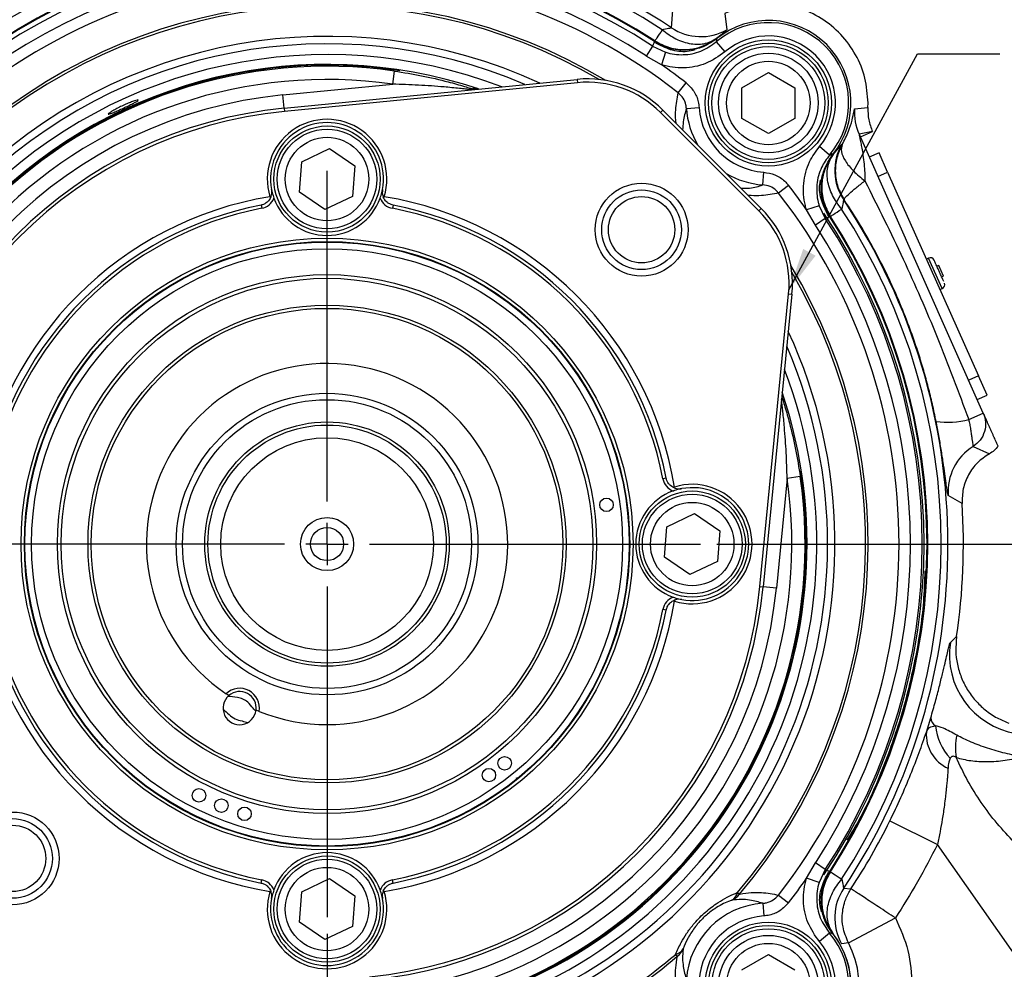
# Model space of a CAD drawing. Header units: inches. Extents: x 0.4 to 16.6, y 0.2 to 10.8.
# Tile 4 of 13: x 2 to 5, y 5.7 to 8.6. Entities that reach past the tile are written whole.
import ezdxf

# ---------------------------------------------------------------- set-up
doc = ezdxf.new("R2010")
doc.units = ezdxf.units.IN
doc.header["$MEASUREMENT"] = 0
doc.layers.add('SLD-0', color=7, linetype='Continuous', lineweight=25)
doc.styles.add('SLDTEXTSTYLE0', font='TXT', dxfattribs={"width": 0.75})
doc.dimstyles.new('SLDDIMSTYLE0', dxfattribs={"dimtxt": 0.145833, "dimasz": 0.13, "dimexe": 0, "dimexo": 0.0625, "dimgap": 0.036458, "dimtad": 0, "dimtih": 1, "dimtoh": 1, "dimdec": 1, "dimlfac": 1.55, "dimrnd": 1e-09, "dimzin": 12, "dimdsep": 46, "dimtxsty": 'SLDTEXTSTYLE0', "dimsah": 1, "dimcen": 0.09, "dimadec": 0, "dimazin": 3, "dimtfac": 1, "dimtdec": 1, "dimtofl": 0, "dimtmove": 0, "dimatfit": 3, "dimfxl": 0, "dimfrac": 2, "dimtolj": 1, "dimtzin": 12, "dimarcsym": 0})
doc.dimstyles.new('SLDDIMSTYLE1', dxfattribs={"dimtxt": 0.145833, "dimasz": 0.13, "dimexe": 0, "dimexo": 0.0625, "dimgap": 0.036458, "dimtad": 0, "dimtih": 1, "dimtoh": 1, "dimdec": 1, "dimlfac": 1.55, "dimrnd": 1e-09, "dimzin": 4, "dimdsep": 46, "dimtxsty": 'SLDTEXTSTYLE0', "dimsah": 1, "dimcen": 0.09, "dimadec": 0, "dimazin": 1, "dimtfac": 1, "dimtdec": 1, "dimtmove": 0, "dimatfit": 0, "dimfxl": 0, "dimfrac": 2, "dimtolj": 1, "dimtzin": 12, "dimarcsym": 0})
doc.dimstyles.new('SLDDIMSTYLE2', dxfattribs={"dimtxt": 0.18, "dimasz": 0.13, "dimexe": 0, "dimexo": 0.0625, "dimgap": 0, "dimtad": 0, "dimtih": 1, "dimtoh": 1, "dimdec": 0, "dimrnd": 1e-09, "dimzin": 0, "dimdsep": 46, "dimtxsty": 'Standard', "dimsah": 1, "dimcen": 0.09, "dimadec": 0, "dimazin": 0, "dimtfac": 0.13, "dimtdec": 0, "dimtofl": 0, "dimtmove": 0, "dimatfit": 3, "dimfxl": 0, "dimfrac": 2, "dimtolj": 1, "dimtzin": 0, "dimarcsym": 0})

# ---------------------------------------------------------------- blocks, each defined once
blk = doc.blocks.new('_D')
at = {"layer": 'SLD-0'}
for p, q in [((2.9559, 8.8951), (7.2961, 8.8951)), ((7.1711, 8.8951), (7.1711, 7.0572)), ((7.0095, 6.7959), (6.9651, 6.7959)), ((6.9651, 6.7959), (6.9651, 6.5642)), ((7.3327, 6.7959), (7.3771, 6.7959)), ((7.3771, 6.7959), (7.3771, 6.5642)), ((6.9651, 6.5642), (7.0095, 6.5642)), ((7.3771, 6.5642), (7.3327, 6.5642)), ((7.1711, 4.1617), (7.1711, 6.5346)), ((5.7816, 4.1617), (7.2961, 4.1617))]:
    blk.add_line(p, q, dxfattribs=at)
for points in [[(7.1711, 8.8951), (7.1511, 8.7651), (7.1911, 8.7651)], [(7.1711, 4.1617), (7.1911, 4.2917), (7.1511, 4.2917)]]:
    blk.add_solid(points, dxfattribs=at)
at = {"layer": 'SLD-0', "char_height": 0.14583, "attachment_point": 1, "style": 'SLDTEXTSTYLE0'}
for s, insert in [('7.3', (7.0365, 7.0135)), ('186', (7.0095, 6.7522))]:
    blk.add_mtext(s, dxfattribs=dict(at, insert=insert))
blk = doc.blocks.new('_D_3')
at = {"layer": 'SLD-0'}
for p, q in [((4.0898, 6.9629), (6.5874, 6.9629)), ((6.4624, 6.9629), (6.4624, 6.0104)), ((6.3008, 5.7491), (6.2564, 5.7491)), ((6.2564, 5.7491), (6.2564, 5.5174)), ((6.6241, 5.7491), (6.6684, 5.7491)), ((6.6684, 5.7491), (6.6684, 5.5174)), ((6.2564, 5.5174), (6.3008, 5.5174)), ((6.6684, 5.5174), (6.6241, 5.5174)), ((6.4624, 4.1617), (6.4624, 5.4878)), ((5.7816, 4.1617), (6.5874, 4.1617))]:
    blk.add_line(p, q, dxfattribs=at)
for points in [[(6.4624, 6.9629), (6.4424, 6.8329), (6.4824, 6.8329)], [(6.4624, 4.1617), (6.4824, 4.2917), (6.4424, 4.2917)]]:
    blk.add_solid(points, dxfattribs=at)
at = {"layer": 'SLD-0', "char_height": 0.14583, "attachment_point": 1, "style": 'SLDTEXTSTYLE0'}
for s, insert in [('4.3', (6.3278, 5.9667)), ('110', (6.3008, 5.7054))]:
    blk.add_mtext(s, dxfattribs=dict(at, insert=insert))
blk = doc.blocks.new('_D_4')
at = {"layer": 'SLD-0'}
for p, q in [((2.9059, 5.779), (2.9059, 3.745)), ((3.5308, 4.2598), (3.5308, 3.745)), ((2.9059, 3.87), (2.6559, 3.87)), ((3.1052, 3.87), (3.0609, 3.87)), ((3.0609, 3.87), (3.0609, 3.6383)), ((3.3207, 3.87), (3.3651, 3.87)), ((3.3651, 3.87), (3.3651, 3.6383)), ((3.5308, 3.87), (3.7808, 3.87)), ((3.0609, 3.6383), (3.1052, 3.6383)), ((3.3651, 3.6383), (3.3207, 3.6383))]:
    blk.add_line(p, q, dxfattribs=at)
for points in [[(2.9059, 3.87), (2.7759, 3.89), (2.7759, 3.85)], [(3.5308, 3.87), (3.6608, 3.85), (3.6608, 3.89)]]:
    blk.add_solid(points, dxfattribs=at)
at = {"layer": 'SLD-0', "char_height": 0.14583, "attachment_point": 1, "style": 'SLDTEXTSTYLE0'}
for s, insert in [('1.0', (3.0784, 4.0876)), ('25', (3.1052, 3.8263))]:
    blk.add_mtext(s, dxfattribs=dict(at, insert=insert))
blk = doc.blocks.new('SW_CENTERMARKSYMBOL_0')
at = {"layer": 'SLD-0', "color": 0}
for p, q in [((0, 0.129), (0, 1.1339)), ((0, 0), (0, 0.0645)), ((-0.129, 0), (-1.1339, 0)), ((0, 0), (-0.0645, 0)), ((0, 0), (0, -0.0645)), ((0, 0), (0.0645, 0)), ((0.129, 0), (1.1339, 0)), ((0, -0.129), (0, -1.1339))]:
    blk.add_line(p, q, dxfattribs=at)

msp = doc.modelspace()

# ---------------------------------------------------------------- linework, layer by layer
at = {"color": 7, "linetype": 'Continuous', "lineweight": 25}
for p, q in [((3.9515, 8.5317), (3.956, 8.5849)), ((4.114, 8.5752), (4.1202, 8.5255)), ((3.9031, 8.4856), (3.9015, 8.4913)), ((3.8946, 8.4758), (3.8749, 8.4456)), ((3.8946, 8.4758), (3.9336, 8.4573)), ((4.0875, 8.4885), (4.1137, 8.4579)), ((3.9213, 8.419), (3.8749, 8.4456)), ((3.9336, 8.4573), (3.9213, 8.419)), ((2.7759, 8.2872), (3.6656, 8.3745)), ((3.1053, 8.36), (3.111, 8.3999)), ((3.6656, 8.3745), (3.6666, 8.3645)), ((4.1653, 8.3494), (4.2459, 8.396)), ((4.2459, 8.396), (4.3266, 8.3494)), ((2.772, 8.3273), (3.1053, 8.36)), ((3.6666, 8.3645), (2.7769, 8.2771)), ((3.9725, 8.3338), (3.996, 8.364)), ((4.1653, 8.2563), (4.1653, 8.3494)), ((4.3266, 8.3494), (4.3266, 8.2563)), ((2.7759, 8.2872), (2.772, 8.3273)), ((2.7759, 8.2872), (2.7769, 8.2771)), ((3.9972, 8.2862), (4.0358, 8.2888)), ((4.5078, 8.2851), (4.5483, 8.289)), ((4.5483, 8.289), (4.5486, 8.303)), ((3.9181, 8.2745), (3.9253, 8.2816)), ((4.2175, 7.9751), (3.9181, 8.2745)), ((3.9253, 8.2816), (4.2246, 7.9822)), ((4.2459, 8.2098), (4.1653, 8.2563)), ((4.3266, 8.2563), (4.2459, 8.2098)), ((4.562, 8.2159), (4.5214, 8.2085)), ((4.5214, 8.2085), (4.5253, 8.1996)), ((4.5253, 8.1996), (4.562, 8.2159)), ((4.8987, 7.3609), (4.5253, 8.1996)), ((2.8291, 8.1244), (2.9131, 8.1646)), ((2.9131, 8.1646), (2.9899, 8.112)), ((4.4316, 8.1445), (4.4009, 8.1706)), ((4.4686, 8.1772), (4.47, 8.177)), ((4.4377, 8.1493), (4.4431, 8.1466)), ((4.582, 8.1517), (4.5525, 8.1386)), ((4.6082, 8.0928), (4.582, 8.1517)), ((2.8219, 8.0315), (2.8291, 8.1244)), ((2.9899, 8.112), (2.9828, 8.0191)), ((4.2292, 8.0541), (4.2318, 8.0927)), ((4.5787, 8.0796), (4.6082, 8.0928)), ((4.6082, 8.0928), (4.8837, 7.4739)), ((4.2769, 8.0295), (4.3071, 8.053)), ((2.7326, 8.0181), (2.735, 8.0166)), ((2.8988, 7.9789), (2.8219, 8.0315)), ((2.9828, 8.0191), (2.8988, 7.9789)), ((3.0768, 8.0166), (3.0793, 8.0181)), ((2.7056, 7.9928), (2.7075, 7.9829)), ((3.1062, 7.9928), (3.1043, 7.9829)), ((4.4004, 7.9905), (4.3621, 7.9783)), ((4.4004, 7.9905), (4.4189, 7.9516)), ((4.4764, 8.0085), (4.4748, 8.0084)), ((4.2175, 7.9751), (4.2246, 7.9822)), ((4.3887, 7.9318), (4.3621, 7.9783)), ((4.4344, 7.9584), (4.4286, 7.9601)), ((4.4189, 7.9516), (4.3887, 7.9318)), ((4.7325, 7.8317), (4.7258, 7.8287)), ((4.7637, 7.8094), (4.7578, 7.8068)), ((4.7781, 7.777), (4.7637, 7.8094)), ((4.7722, 7.7744), (4.7781, 7.777)), ((4.2202, 6.8338), (4.3075, 7.7236)), ((4.3176, 7.7226), (4.2302, 6.8329)), ((4.3075, 7.7236), (4.3176, 7.7226)), ((4.7671, 7.7359), (4.7739, 7.7389)), ((4.8837, 7.4739), (4.8543, 7.4608)), ((4.91, 7.415), (4.8837, 7.4739)), ((4.8805, 7.4019), (4.91, 7.415)), ((4.8545, 7.3412), (4.8987, 7.3609)), ((4.8677, 7.2597), (4.9172, 7.2372)), ((3.9358, 7.1632), (3.9259, 7.1613)), ((4.3031, 7.1623), (4.2703, 6.8289)), ((4.343, 7.168), (4.3031, 7.1623)), ((3.9611, 7.1362), (3.9596, 7.1338)), ((4.8343, 7.0858), (4.7922, 7.1103)), ((3.938, 7.0155), (4.022, 7.0557)), ((4.022, 7.0557), (4.0988, 7.0031)), ((3.9308, 6.9227), (3.938, 7.0155)), ((4.0988, 7.0031), (4.0916, 6.9102)), ((4.0076, 6.87), (3.9308, 6.9227)), ((4.0916, 6.9102), (4.0076, 6.87)), ((4.2202, 6.8338), (4.2302, 6.8329)), ((4.2703, 6.8289), (4.2302, 6.8329)), ((3.9596, 6.792), (3.9611, 6.7895)), ((3.9358, 6.7626), (3.9259, 6.7645)), ((4.7987, 6.6637), (4.8177, 6.6821)), ((4.8177, 6.6821), (4.8174, 6.6804)), ((2.6076, 6.5027), (2.5993, 6.5082)), ((2.6999, 6.4547), (2.6907, 6.4585)), ((4.7257, 6.3916), (4.7391, 6.4351)), ((4.6148, 6.1217), (4.7595, 6.0505)), ((5.3099, 5.2644), (4.7595, 6.0505)), ((4.3621, 5.9475), (4.3887, 5.994)), ((4.4189, 5.9742), (4.3887, 5.994)), ((4.4189, 5.9742), (4.4004, 5.9352)), ((4.4286, 5.9657), (4.4344, 5.9673)), ((2.7056, 5.933), (2.7075, 5.9429)), ((2.8291, 5.9066), (2.9131, 5.9469)), ((2.9131, 5.9469), (2.9899, 5.8942)), ((3.1062, 5.933), (3.1043, 5.9429)), ((4.4004, 5.9352), (4.3621, 5.9475)), ((2.735, 5.9092), (2.7326, 5.9077)), ((2.8219, 5.8138), (2.8291, 5.9066)), ((2.9899, 5.8942), (2.9828, 5.8014)), ((3.0793, 5.9077), (3.0768, 5.9092)), ((4.1523, 5.9043), (4.1583, 5.8992)), ((4.2769, 5.8963), (4.3071, 5.8728)), ((4.4748, 5.9173), (4.4969, 5.9156)), ((4.2292, 5.8716), (4.2318, 5.8331)), ((2.8988, 5.7612), (2.8219, 5.8138)), ((2.9828, 5.8014), (2.8988, 5.7612)), ((4.4891, 5.7515), (4.6316, 5.827)), ((4.4316, 5.7813), (4.4009, 5.7551)), ((4.4891, 5.7515), (4.4686, 5.7486)), ((3.9645, 5.7165), (3.9696, 5.7105)), ((4.1653, 5.6694), (4.2459, 5.716)), ((4.2459, 5.716), (4.3266, 5.6694))]:
    msp.add_line(p, q, dxfattribs=at)
at = {"color": 8, "linetype": 'Continuous', "lineweight": 25}
for p, q in [((3.3479, 8.349), (3.3614, 8.3446)), ((4.7739, 7.7389), (4.7325, 7.8317)), ((3.4803, 6.2518), (3.4861, 6.2537))]:
    msp.add_line(p, q, dxfattribs=at)
at = {"color": 7, "linetype": 'Continuous', "lineweight": 25}
for centre, radius in [((4.2459, 8.3029), 0.1915), ((4.2459, 8.3029), 0.1815), ((4.2459, 8.3029), 0.1714), ((4.2459, 8.3029), 0.1513), ((4.2459, 8.3029), 0.1268), ((2.9059, 8.0718), 0.1613), ((2.9059, 8.0718), 0.1513), ((2.9059, 8.0718), 0.1268), ((3.861, 7.9179), 0.1411), ((3.861, 7.9179), 0.121), ((3.861, 7.9179), 0.1008), ((2.9059, 6.9629), 0.9291), ((2.9059, 6.9629), 0.919), ((2.9059, 6.9629), 0.9174), ((2.9059, 6.9629), 0.8973), ((2.9059, 6.9629), 0.8186), ((2.9059, 6.9629), 0.8074), ((2.9059, 6.9629), 0.7258), ((2.9059, 6.9629), 0.7161), ((2.9059, 6.9629), 0.4581), ((2.9059, 6.9629), 0.4387), ((2.9059, 6.9629), 0.3712), ((2.9059, 6.9629), 0.3617), ((2.9059, 6.9629), 0.323), ((4.0148, 6.9629), 0.1613), ((3.7545, 7.0821), 0.0205), ((4.0148, 6.9629), 0.1513), ((4.0148, 6.9629), 0.1268), ((2.9059, 6.9629), 0.0806), ((2.9059, 6.9629), 0.0504), ((3.4452, 6.297), 0.0205), ((3.3974, 6.261), 0.0205), ((2.5169, 6.1994), 0.0205), ((2.585, 6.1684), 0.0205), ((2.6554, 6.1435), 0.0205), ((1.9509, 6.0078), 0.1411), ((1.9509, 6.0078), 0.121), ((1.9509, 6.0078), 0.1008), ((2.9059, 5.854), 0.1613), ((2.9059, 5.854), 0.1513), ((2.9059, 5.854), 0.1268), ((4.2459, 5.6229), 0.1915), ((4.2459, 5.6229), 0.1815), ((4.2459, 5.6229), 0.1714), ((4.2459, 5.6229), 0.1513), ((4.2459, 5.6229), 0.1268)]:
    msp.add_circle(centre, radius, dxfattribs=at)
for centre, radius, start, end in [((2.9059, 6.9629), 1.8853, 56.3186, 123.6814), ((2.9059, 6.9629), 1.8649, 56.9214, 123.0786), ((2.9059, 6.9629), 1.8241, 56.9214, 123.0786), ((2.9059, 6.9629), 1.8219, 56.9123, 123.0877), ((2.9059, 6.9629), 1.8074, 56.8366, 123.1634), ((2.9059, 6.9629), 1.7713, 56.8366, 123.1634), ((2.9059, 6.9629), 1.7369, 52.1172, 127.8828), ((4.246, 8.303), 0.2506, 321.2653, 128.7347), ((4.0409, 8.666), 0.1614, 236.3445, 299.4476), ((4.246, 8.303), 0.244, 319.4979, 130.5021), ((4.246, 8.303), 0.2037, 319.4979, 130.5021), ((2.9059, 6.9629), 1.4516, 81.8785, 188.1215), ((2.9059, 6.9629), 1.7752, 52.1172, 55.1115), ((2.9059, 6.9629), 1.4113, 81.8785, 188.1215), ((3.6972, 8.0535), 0.3226, 45, 95.6076), ((3.6972, 8.0535), 0.3125, 45, 95.6076), ((2.9059, 6.9629), 1.371, 95.6076, 174.3924), ((2.9059, 6.9629), 1.3306, 95.6076, 174.3924), ((4.246, 8.303), 0.2107, 183.8578, 266.1422), ((4.6688, 8.2741), 0.1613, 176.0971, 203.9901), ((2.9059, 6.9629), 1.3206, 95.6076, 174.3924), ((2.9059, 8.0718), 0.1815, 342.8003, 197.1997), ((2.9059, 8.0718), 0.1714, 349.2756, 190.7244), ((4.6091, 8.0979), 0.1614, 150.5524, 213.6555), ((2.9059, 6.9629), 1.7752, 34.8885, 37.8828), ((2.9059, 6.9629), 1.0694, 99.3294, 170.6706), ((2.6979, 8.0324), 0.0504, 281.0066, 338.1672), ((2.9059, 8.0718), 0.1714, 199.8305, 340.1695), ((3.1139, 8.0324), 0.0504, 201.8328, 258.9934), ((2.9059, 6.9629), 1.0694, 9.3294, 80.6706), ((2.9059, 6.9629), 1.7369, 322.1172, 37.8828), ((2.9059, 6.9629), 1.0492, 101.0066, 168.9934), ((2.9059, 6.9629), 1.0391, 101.0066, 168.9934), ((2.9059, 6.9629), 1.0391, 11.0066, 78.9934), ((2.9059, 6.9629), 1.0492, 11.0066, 78.9934), ((2.9059, 6.9629), 1.8853, 326.3186, 33.6814), ((3.9965, 7.7541), 0.3125, 354.3924, 45), ((3.9965, 7.7541), 0.3226, 354.3924, 45), ((2.9059, 6.9629), 1.8129, 326.3343, 33.6657), ((2.9059, 6.9629), 1.8219, 326.9123, 33.0877), ((2.9059, 6.9629), 1.8241, 326.9214, 33.0786), ((2.9059, 6.9629), 1.8649, 326.9214, 33.0786), ((2.9059, 6.9629), 1.7713, 326.8366, 33.1634), ((2.9059, 6.9629), 1.8074, 326.8366, 33.1634), ((4.7378, 7.82), 0.0129, 24, 114), ((4.7686, 7.7507), 0.0129, 294, 24), ((2.9059, 6.9629), 0.5484, 247.929, 236.0039), ((4.7912, 7.5764), 0.2436, 261.4968, 285.0502), ((4.9531, 7.1228), 0.1614, 121.9531, 184.4356), ((2.9059, 6.9629), 1.4516, 261.8785, 8.1215), ((2.9059, 6.9629), 1.4113, 261.8785, 8.1215), ((3.9754, 7.1709), 0.0504, 191.0066, 248.1672), ((4.0148, 6.9629), 0.1714, 109.8305, 250.1695), ((4.0148, 6.9629), 0.1815, 252.8003, 107.1997), ((4.0148, 6.9629), 0.1714, 259.2756, 100.7244), ((2.9059, 6.9629), 1.9323, 351.6439, 3.6483), ((2.9059, 6.9629), 1.3206, 275.6076, 354.3924), ((2.9059, 6.9629), 1.3306, 275.6076, 354.3924), ((2.9059, 6.9629), 1.371, 275.6076, 354.3924), ((2.9059, 6.9629), 1.0694, 189.3294, 260.6706), ((2.9059, 6.9629), 1.0694, 279.3294, 350.6706), ((3.9754, 6.7549), 0.0504, 111.8328, 168.9934), ((2.9059, 6.9629), 1.0492, 191.0066, 258.9934), ((2.9059, 6.9629), 1.0391, 191.0066, 258.9934), ((2.9059, 6.9629), 1.0391, 281.0066, 348.9934), ((2.9059, 6.9629), 1.0492, 281.0066, 348.9934), ((5.0379, 6.6263), 0.2421, 171.1006, 260.5776), ((2.6406, 6.4646), 0.0601, 350.4985, 133.4344), ((2.6406, 6.4646), 0.0504, 130.8619, 353.071), ((2.6406, 6.4646), 0.0504, 353.071, 130.8619), ((4.7705, 6.4371), 0.0315, 183.7621, 236.5482), ((4.9258, 6.4298), 0.1737, 186.2459, 222.6984), ((4.8374, 6.3839), 0.112, 176.0281, 245.8317), ((5.0103, 6.3433), 0.1963, 168.5457, 188.378), ((2.9059, 6.9629), 1.9047, 326.6444, 333.7908), ((2.9059, 5.854), 0.1714, 19.8305, 160.1695), ((2.6979, 5.8934), 0.0504, 21.8328, 78.9934), ((3.1139, 5.8934), 0.0504, 101.0066, 158.1672), ((2.9059, 6.9629), 1.7752, 322.1172, 325.1115), ((2.9059, 5.854), 0.1815, 162.8003, 17.1997), ((4.1174, 5.9125), 0.0359, 299.5769, 346.7558), ((4.1099, 5.938), 0.0621, 293.9953, 321.3241), ((4.6091, 5.8279), 0.1614, 146.3445, 209.4476), ((2.9059, 5.854), 0.1714, 169.2756, 10.7244), ((4.246, 5.6228), 0.2494, 93.8578, 176.1422), ((4.246, 5.6228), 0.2107, 93.8578, 176.1422), ((4.246, 5.6228), 0.244, 229.4979, 40.5021), ((4.246, 5.6228), 0.2506, 231.2653, 38.7347), ((4.246, 5.6228), 0.2506, 270, 38.7347), ((4.246, 5.6228), 0.2037, 229.4979, 40.5021), ((4.246, 5.6228), 0.275, 299.0258, 27.9026), ((2.9059, 6.9629), 1.6431, 287.6426, 310.3419), ((2.9059, 6.9629), 1.6353, 287.7563, 310.3419), ((3.9563, 5.7514), 0.0359, 283.2442, 330.4231), ((3.9308, 5.759), 0.0621, 308.6759, 336.0047)]:
    msp.add_arc(centre, radius, start, end, dxfattribs=at)
at = {"color": 8, "linetype": 'Continuous', "lineweight": 25}
for centre, radius, start, end in [((2.9059, 6.9629), 1.6431, 59.0029, 130.3419), ((2.9059, 6.9629), 1.6353, 59.6603, 130.3419), ((2.9059, 6.9629), 1.5424, 65.2307, 204.7693), ((2.9059, 6.9629), 1.5199, 66.7078, 203.2922), ((2.9059, 6.9629), 1.487, 69.0999, 200.9001), ((2.9059, 6.9629), 1.4572, 71.582, 198.4465), ((2.9059, 6.9629), 1.4549, 81.2677, 188.874), ((4.246, 8.303), 0.2494, 183.8578, 210.9572), ((4.246, 8.303), 0.2494, 239.0428, 266.1422), ((2.9059, 6.9629), 1.6431, 319.6581, 30.9971), ((2.9059, 6.9629), 1.6353, 319.6581, 30.3397), ((2.9059, 6.9629), 1.5424, 288.852, 24.7693), ((2.9059, 6.9629), 1.5199, 289.211, 23.2922), ((2.9059, 6.9629), 1.487, 289.5388, 20.9001), ((2.9059, 6.9629), 1.4572, 289.9492, 18.4465), ((2.9059, 6.9629), 1.4549, 289.9899, 8.7499)]:
    msp.add_arc(centre, radius, start, end, dxfattribs=at)
at = {"color": 7, "linetype": 'Continuous', "lineweight": 25}
for points in [[(4.5486, 8.303), (4.5467, 8.3285), (4.543, 8.3795), (4.5133, 8.4511), (4.4681, 8.5133), (4.4083, 8.5621), (4.3384, 8.5946), (4.2626, 8.6081), (4.1852, 8.6035), (4.1377, 8.5847), (4.114, 8.5752)], [(3.9238, 8.5255), (3.9175, 8.5159), (3.905, 8.4966), (3.9026, 8.4931), (3.9015, 8.4913)], [(4.4344, 7.9584), (4.4361, 7.9596), (4.4397, 7.9619), (4.459, 7.9745), (4.4686, 7.9807)], [(4.8987, 7.3609), (4.9017, 7.3517), (4.9077, 7.3333), (4.9036, 7.304), (4.8906, 7.2775), (4.8754, 7.2656), (4.8677, 7.2597)], [(4.7595, 6.0505), (4.7399, 6.0122), (4.7007, 5.9357), (4.6546, 5.8632), (4.6316, 5.827)], [(4.4344, 5.9673), (4.4361, 5.9662), (4.4397, 5.9639), (4.459, 5.9513), (4.4686, 5.945)], [(4.6316, 5.827), (4.6142, 5.8384), (4.5795, 5.8612), (4.5354, 5.8902), (4.5041, 5.9109), (4.4993, 5.914), (4.4969, 5.9156)], [(4.6316, 5.827), (4.6463, 5.7945), (4.6757, 5.7295), (4.6801, 5.6584), (4.6823, 5.6228)]]:
    msp.add_open_spline(points, degree=3, dxfattribs=at)
for points, knots in [([(3.9238, 8.5255), (3.9308, 8.5272), (3.9414, 8.5297), (3.9503, 8.531), (3.9511, 8.5315), (3.9515, 8.5317)], [0, 0, 0, 0, 0.497936, 0.748079, 1, 1, 1, 1]), ([(3.9238, 8.5255), (3.9373, 8.5154), (3.9651, 8.4947), (4.0116, 8.4805), (4.056, 8.4808), (4.0787, 8.4938), (4.0897, 8.5001)], [0, 0, 0, 0, 0.243136, 0.5, 0.756864, 1, 1, 1, 1]), ([(4.1202, 8.5255), (4.119, 8.5242), (4.1164, 8.5215), (4.0986, 8.5072), (4.0897, 8.5001)], [0, 0, 0, 0, 0.500346, 1, 1, 1, 1]), ([(3.9015, 8.4913), (3.916, 8.4836), (3.9457, 8.4678), (3.9933, 8.4633), (4.0439, 8.4712), (4.0725, 8.4892), (4.0897, 8.5001)], [0, 0, 0, 0, 0.243881, 0.500124, 0.699654, 1, 1, 1, 1]), ([(4.0895, 8.498), (4.0742, 8.4878), (4.0527, 8.4734), (4.0278, 8.4674), (4.0207, 8.4657)], [0, 0, 0, 0, 0.71275, 1, 1, 1, 1]), ([(4.0892, 8.4984), (4.074, 8.4882), (4.0531, 8.4742), (4.029, 8.4681), (4.0225, 8.4665)], [0, 0, 0, 0, 0.7297493, 1, 1, 1, 1]), ([(4.0892, 8.4984), (4.0889, 8.4965), (4.0883, 8.4932), (4.0878, 8.4899), (4.0875, 8.4885)], [0, 0, 0, 0, 0.576727, 1, 1, 1, 1]), ([(3.8946, 8.4758), (3.8955, 8.4779), (3.8974, 8.4824), (3.8994, 8.4869), (3.9005, 8.4893)], [0, 0, 0, 0, 0.450353, 1, 1, 1, 1]), ([(4.0131, 8.4651), (4.01, 8.4647), (3.9892, 8.4619), (3.9489, 8.4642), (3.9166, 8.4809), (3.9005, 8.4893)], [0, 0, 0, 0, 0.0780304, 0.5390203, 1, 1, 1, 1]), ([(4.0228, 8.4643), (4.015, 8.4623), (3.9909, 8.4562), (3.948, 8.4621), (3.9181, 8.4777), (3.9031, 8.4856)], [0, 0, 0, 0, 0.191777, 0.594962, 1, 1, 1, 1]), ([(3.9336, 8.4573), (3.9338, 8.4573), (3.9511, 8.4517), (3.9878, 8.4468), (4.0426, 8.4571), (4.0725, 8.4781), (4.0875, 8.4885)], [0, 0, 0, 0, 0.003267, 0.334916, 0.667383, 1, 1, 1, 1]), ([(4.0225, 8.4665), (4.0224, 8.4665), (4.0191, 8.4659), (4.0161, 8.4655), (4.0131, 8.4651)], [0, 0, 0, 0, 0.020091, 1, 1, 1, 1]), ([(4.1137, 8.4579), (4.095, 8.4448), (4.0575, 8.4187), (3.989, 8.4059), (3.9432, 8.412), (3.9215, 8.419), (3.9213, 8.419)], [0, 0, 0, 0, 0.332453, 0.664935, 0.996731, 1, 1, 1, 1]), ([(3.111, 8.3999), (3.1383, 8.3956), (3.1934, 8.3868), (3.265, 8.3699), (3.3146, 8.3559), (3.3409, 8.3478), (3.3496, 8.345), (3.3533, 8.3438)], [0, 0, 0, 0, 0.3175288, 0.639429, 0.8456659, 0.9357723, 1, 1, 1, 1]), ([(3.3448, 8.343), (3.3447, 8.343), (3.3445, 8.3431), (3.3426, 8.3433), (3.3373, 8.3439), (3.3256, 8.3453), (3.2993, 8.3481), (3.2514, 8.3527), (3.1837, 8.3575), (3.1315, 8.3592), (3.1053, 8.36)], [0, 0, 0, 0, 0.012143, 0.030844, 0.039459, 0.106735, 0.183914, 0.374771, 0.686453, 1, 1, 1, 1]), ([(3.996, 8.364), (4.0044, 8.356), (4.0213, 8.3399), (4.0329, 8.3122), (4.035, 8.2947), (4.0358, 8.2888)], [0, 0, 0, 0, 0.397023, 0.793893, 1, 1, 1, 1]), ([(2.2495, 8.2708), (2.2469, 8.27), (2.2418, 8.2682), (2.2403, 8.2689), (2.2436, 8.272), (2.2519, 8.2774), (2.2641, 8.2843), (2.2789, 8.2918), (2.2946, 8.299), (2.3094, 8.3052), (2.3218, 8.3097), (2.3302, 8.3121), (2.3337, 8.3122), (2.3318, 8.31), (2.3248, 8.3057), (2.3134, 8.2998), (2.2991, 8.2928), (2.2835, 8.2855), (2.2683, 8.2786), (2.2567, 8.2736), (2.2515, 8.2716), (2.2495, 8.2708)], [0, 0, 0, 0, 0.053739, 0.107473, 0.161312, 0.215262, 0.269172, 0.322856, 0.376266, 0.429569, 0.48302, 0.536749, 0.590679, 0.644618, 0.698433, 0.752112, 0.805712, 0.859285, 0.912853, 0.966422, 1, 1, 1, 1]), ([(3.9972, 8.2862), (3.9968, 8.29), (3.9955, 8.301), (3.9883, 8.3185), (3.9778, 8.3287), (3.9725, 8.3338)], [0, 0, 0, 0, 0.207401, 0.604963, 1, 1, 1, 1]), ([(4.47, 8.177), (4.4771, 8.1907), (4.4913, 8.2181), (4.5008, 8.2517), (4.5059, 8.2788), (4.5072, 8.283), (4.5078, 8.2851)], [0, 0, 0, 0, 0.250221, 0.499617, 0.749828, 1, 1, 1, 1]), ([(4.5483, 8.289), (4.5484, 8.2764), (4.5487, 8.2513), (4.5576, 8.2277), (4.562, 8.2159)], [0, 0, 0, 0, 0.498332, 1, 1, 1, 1]), ([(4.5214, 8.2085), (4.5214, 8.2084), (4.5213, 8.2081), (4.5217, 8.206), (4.5224, 8.2028), (4.524, 8.1951), (4.5266, 8.1825), (4.5301, 8.1643), (4.5336, 8.1427), (4.5368, 8.1177), (4.539, 8.0915), (4.5392, 8.0745), (4.5392, 8.0662)], [0, 0, 0, 0, 0.026041, 0.054674, 0.087614, 0.126006, 0.251224, 0.358574, 0.501003, 0.680493, 0.843924, 1, 1, 1, 1]), ([(4.3621, 7.9783), (4.3608, 7.9827), (4.3531, 8.0086), (4.3499, 8.0591), (4.3659, 8.1222), (4.39, 8.1556), (4.4009, 8.1706)], [0, 0, 0, 0, 0.067291, 0.398, 0.728909, 1, 1, 1, 1]), ([(4.4431, 8.1466), (4.4503, 8.1555), (4.4645, 8.1734), (4.4672, 8.1759), (4.4686, 8.1772)], [0, 0, 0, 0, 0.499962, 1, 1, 1, 1]), ([(4.47, 8.177), (4.4639, 8.1636), (4.4514, 8.1367), (4.4476, 8.0917), (4.4548, 8.0472), (4.4693, 8.0213), (4.4764, 8.0085)], [0, 0, 0, 0, 0.247693, 0.4998393, 0.7540829, 1, 1, 1, 1]), ([(4.47, 8.177), (4.4684, 8.1702), (4.4649, 8.1563), (4.4777, 8.1276), (4.5025, 8.0961), (4.5272, 8.076), (4.5392, 8.0662)], [0, 0, 0, 0, 0.243758, 0.5, 0.756242, 1, 1, 1, 1]), ([(4.4316, 8.1445), (4.4228, 8.1324), (4.4035, 8.1057), (4.3906, 8.0552), (4.3932, 8.0148), (4.3993, 7.994), (4.4004, 7.9905)], [0, 0, 0, 0, 0.271237, 0.602164, 0.932744, 1, 1, 1, 1]), ([(4.4431, 8.1466), (4.4323, 8.1295), (4.4142, 8.1009), (4.4064, 8.0502), (4.4108, 8.0027), (4.4266, 7.9729), (4.4344, 7.9584)], [0, 0, 0, 0, 0.30035, 0.499876, 0.756119, 1, 1, 1, 1]), ([(4.4095, 8.0794), (4.4112, 8.0859), (4.4173, 8.1101), (4.4313, 8.131), (4.4415, 8.1462)], [0, 0, 0, 0, 0.270251, 1, 1, 1, 1]), ([(4.4686, 7.9807), (4.4585, 7.9943), (4.4377, 8.0221), (4.4236, 8.0686), (4.4238, 8.1129), (4.4368, 8.1356), (4.4431, 8.1466)], [0, 0, 0, 0, 0.243136, 0.5, 0.756864, 1, 1, 1, 1]), ([(4.4316, 8.1445), (4.433, 8.1447), (4.4363, 8.1452), (4.4396, 8.1458), (4.4415, 8.1462)], [0, 0, 0, 0, 0.423273, 1, 1, 1, 1]), ([(4.2318, 8.0927), (4.2435, 8.0908), (4.2668, 8.0868), (4.292, 8.0703), (4.3034, 8.0572), (4.3071, 8.053)], [0, 0, 0, 0, 0.403564, 0.807281, 1, 1, 1, 1]), ([(4.4082, 8.07), (4.4082, 8.0702), (4.4085, 8.0731), (4.409, 8.0763), (4.4095, 8.0793), (4.4095, 8.0794)], [0, 0, 0, 0, 0.066377, 0.9799136, 1, 1, 1, 1]), ([(4.2769, 8.0295), (4.2745, 8.0321), (4.2673, 8.0403), (4.2514, 8.0506), (4.2366, 8.053), (4.2292, 8.0541)], [0, 0, 0, 0, 0.191451, 0.594457, 1, 1, 1, 1]), ([(4.4286, 7.9601), (4.4209, 7.9749), (4.4054, 8.0047), (4.3992, 8.0446), (4.4043, 8.0658), (4.4055, 8.0707)], [0, 0, 0, 0, 0.434994, 0.870101, 1, 1, 1, 1]), ([(4.4324, 7.9575), (4.424, 7.9736), (4.4072, 8.0058), (4.405, 8.0461), (4.4078, 8.067), (4.4082, 8.07)], [0, 0, 0, 0, 0.46098, 0.92197, 1, 1, 1, 1]), ([(4.4764, 8.0085), (4.4768, 8.0104), (4.4777, 8.0142), (4.4907, 8.0273), (4.511, 8.0447), (4.5299, 8.0591), (4.5392, 8.0662)], [0, 0, 0, 0, 0.245667, 0.5, 0.754333, 1, 1, 1, 1]), ([(4.5392, 8.0662), (4.5786, 7.9874), (4.6563, 7.8315), (4.7617, 7.5895), (4.8232, 7.425), (4.8545, 7.3412)], [0, 0, 0, 0, 0.333905, 0.660587, 1, 1, 1, 1]), ([(2.735, 8.0166), (2.7324, 8.0118), (2.7283, 8.0044), (2.7177, 7.9967), (2.7104, 7.9938), (2.7064, 7.9929), (2.7056, 7.9928)], [0, 0, 0, 0, 0.464807, 0.722868, 0.945934, 1, 1, 1, 1]), ([(2.735, 8.0166), (2.7359, 8.019), (2.7378, 8.0241), (2.7386, 8.0323), (2.7378, 8.0377), (2.7375, 8.0399)], [0, 0, 0, 0, 0.356357, 0.74604, 1, 1, 1, 1]), ([(2.7375, 8.0399), (2.7376, 8.0398), (2.7387, 8.034), (2.7406, 8.0256), (2.7437, 8.0164), (2.7447, 8.0136)], [0, 0, 0, 0, 0.0062209, 0.6937418, 1, 1, 1, 1]), ([(3.0672, 8.0136), (3.0681, 8.0164), (3.0713, 8.0256), (3.0732, 8.034), (3.0743, 8.0398), (3.0743, 8.0399)], [0, 0, 0, 0, 0.306258, 0.993779, 1, 1, 1, 1]), ([(3.0743, 8.0399), (3.074, 8.0365), (3.0732, 8.0297), (3.0748, 8.0219), (3.0763, 8.0179), (3.0768, 8.0166)], [0, 0, 0, 0, 0.401313, 0.799783, 1, 1, 1, 1]), ([(3.1062, 7.9928), (3.1028, 7.9937), (3.0959, 7.9956), (3.0865, 8.0022), (3.0803, 8.0094), (3.0777, 8.0148), (3.0768, 8.0166)], [0, 0, 0, 0, 0.240771, 0.480327, 0.823632, 1, 1, 1, 1]), ([(4.4748, 8.0084), (4.4745, 8.0081), (4.474, 8.0073), (4.4728, 7.9984), (4.4703, 7.9878), (4.4686, 7.9807)], [0, 0, 0, 0, 0.249706, 0.501477, 1, 1, 1, 1]), ([(4.7552, 7.3355), (4.7516, 7.353), (4.7444, 7.3877), (4.7318, 7.4393), (4.718, 7.4898), (4.7026, 7.5405), (4.686, 7.5901), (4.6682, 7.6385), (4.6446, 7.698), (4.6131, 7.7691), (4.5716, 7.8514), (4.5264, 7.9316), (4.493, 7.9829), (4.4764, 8.0085)], [0, 0, 0, 0, 0.073358, 0.145201, 0.217937, 0.288075, 0.362027, 0.432164, 0.498511, 0.623635, 0.749181, 0.874504, 1, 1, 1, 1]), ([(4.4324, 7.9575), (4.4299, 7.9564), (4.4255, 7.9544), (4.4209, 7.9524), (4.4189, 7.9516)], [0, 0, 0, 0, 0.549647, 1, 1, 1, 1]), ([(4.7783, 7.7607), (4.7771, 7.7633), (4.7753, 7.7674), (4.7719, 7.7752), (4.7689, 7.7818), (4.7658, 7.7888), (4.7617, 7.7979), (4.757, 7.8085), (4.7532, 7.817), (4.7511, 7.8219), (4.75, 7.8242), (4.7495, 7.8253), (4.7496, 7.8251), (4.7496, 7.8251)], [0, 0, 0, 0, 0.1440338, 0.2223321, 0.3007684, 0.3790667, 0.4575031, 0.6015369, 0.7455707, 0.823869, 0.9023053, 0.9806036, 1, 1, 1, 1]), ([(4.3031, 7.1623), (4.3022, 7.1883), (4.3006, 7.2405), (4.2957, 7.3083), (4.2912, 7.3562), (4.2883, 7.3826), (4.2869, 7.3948), (4.2863, 7.4), (4.2861, 7.4015), (4.2861, 7.4017), (4.2861, 7.4018)], [0, 0, 0, 0, 0.3119894, 0.6252033, 0.8160523, 0.8932284, 0.9605016, 0.9775037, 0.9878572, 1, 1, 1, 1]), ([(4.2869, 7.4102), (4.2881, 7.4066), (4.2909, 7.3979), (4.299, 7.3715), (4.3129, 7.3221), (4.3297, 7.2506), (4.3386, 7.1955), (4.343, 7.168)], [0, 0, 0, 0, 0.0642211, 0.1543183, 0.3605341, 0.6797432, 1, 1, 1, 1]), ([(4.9435, 7.2605), (4.9423, 7.263), (4.9401, 7.2679), (4.9367, 7.2755), (4.9334, 7.2831), (4.93, 7.2908), (4.9265, 7.2986), (4.923, 7.3063), (4.9195, 7.3143), (4.9159, 7.3224), (4.9122, 7.3307), (4.9089, 7.3382), (4.906, 7.3446), (4.9037, 7.3498), (4.9018, 7.3541), (4.9002, 7.3577), (4.8994, 7.3594), (4.899, 7.3603), (4.8988, 7.3607), (4.8987, 7.3609)], [0, 0, 0, 0, 0.128893, 0.24758, 0.35606, 0.460836, 0.561397, 0.651069, 0.729854, 0.81243, 0.879757, 0.931849, 0.960787, 0.981614, 0.994427, 0.997962, 0.999112, 0.999576, 1, 1, 1, 1]), ([(4.7922, 7.1103), (4.7918, 7.1113), (4.7908, 7.1134), (4.7886, 7.127), (4.7857, 7.1478), (4.7818, 7.176), (4.7769, 7.2105), (4.7708, 7.2499), (4.7636, 7.2923), (4.758, 7.3211), (4.7552, 7.3355)], [0, 0, 0, 0, 0.125142, 0.250419, 0.375167, 0.500702, 0.626162, 0.750639, 0.875531, 1, 1, 1, 1]), ([(4.8545, 7.3412), (4.8554, 7.3363), (4.8574, 7.3262), (4.86, 7.311), (4.8622, 7.2969), (4.864, 7.2843), (4.8654, 7.274), (4.8664, 7.2661), (4.8672, 7.2609), (4.8676, 7.2601), (4.8677, 7.2597)], [0, 0, 0, 0, 0.1225175, 0.2501616, 0.3831823, 0.5001301, 0.6309229, 0.7502087, 0.875321, 1, 1, 1, 1]), ([(4.9172, 7.2372), (4.9045, 7.2288), (4.8791, 7.2119), (4.8522, 7.1745), (4.8351, 7.1316), (4.8346, 7.1011), (4.8343, 7.0858)], [0, 0, 0, 0, 0.2495239, 0.4993542, 0.7493402, 1, 1, 1, 1]), ([(4.9435, 7.2605), (4.9397, 7.2559), (4.9322, 7.2467), (4.9222, 7.2403), (4.9172, 7.2372)], [0, 0, 0, 0, 0.499969, 1, 1, 1, 1]), ([(3.9596, 7.1338), (3.9549, 7.1364), (3.9474, 7.1405), (3.9398, 7.1511), (3.9368, 7.1584), (3.936, 7.1624), (3.9358, 7.1632)], [0, 0, 0, 0, 0.464807, 0.722868, 0.945934, 1, 1, 1, 1]), ([(3.9829, 7.1313), (3.9829, 7.1313), (3.977, 7.1302), (3.9687, 7.1282), (3.9595, 7.1251), (3.9567, 7.1241)], [0, 0, 0, 0, 0.006221, 0.693742, 1, 1, 1, 1]), ([(3.9596, 7.1338), (3.9621, 7.1329), (3.9672, 7.1311), (3.9754, 7.1302), (3.9808, 7.131), (3.9829, 7.1313)], [0, 0, 0, 0, 0.356357, 0.74604, 1, 1, 1, 1]), ([(4.4857, 6.0629), (4.4966, 6.0809), (4.5377, 6.1491), (4.5938, 6.276), (4.6531, 6.4417), (4.6944, 6.6128), (4.7181, 6.7602), (4.7211, 6.8504), (4.7222, 6.8819)], [0, 0, 0, 0, 0.073243, 0.277414, 0.481586, 0.685757, 0.889929, 1, 1, 1, 1]), ([(3.9358, 6.7626), (3.9368, 6.766), (3.9387, 6.7729), (3.9452, 6.7823), (3.9525, 6.7886), (3.9578, 6.7911), (3.9596, 6.792)], [0, 0, 0, 0, 0.240771, 0.480327, 0.823632, 1, 1, 1, 1]), ([(3.9567, 6.8017), (3.9595, 6.8007), (3.9687, 6.7976), (3.977, 6.7956), (3.9829, 6.7945), (3.9829, 6.7945)], [0, 0, 0, 0, 0.306258, 0.993779, 1, 1, 1, 1]), ([(3.9829, 6.7945), (3.9795, 6.7949), (3.9727, 6.7956), (3.965, 6.794), (3.961, 6.7925), (3.9596, 6.792)], [0, 0, 0, 0, 0.401313, 0.799783, 1, 1, 1, 1]), ([(4.8174, 6.6804), (4.8162, 6.6664), (4.8137, 6.6389), (4.819, 6.5976), (4.8307, 6.5581), (4.8492, 6.5208), (4.8737, 6.4873), (4.9043, 6.4579), (4.9386, 6.4345), (4.9642, 6.424), (4.976, 6.4192)], [0, 0, 0, 0, 0.127638, 0.250004, 0.375464, 0.500003, 0.62578, 0.75001, 0.88392, 1, 1, 1, 1]), ([(4.7391, 6.4351), (4.7439, 6.4517), (4.7535, 6.4851), (4.7652, 6.53), (4.7749, 6.5695), (4.7826, 6.6024), (4.7887, 6.6286), (4.7932, 6.6475), (4.7967, 6.6601), (4.798, 6.6625), (4.7987, 6.6637)], [0, 0, 0, 0, 0.124788, 0.249877, 0.374635, 0.499963, 0.624763, 0.750107, 0.874436, 1, 1, 1, 1]), ([(2.6901, 6.4548), (2.6872, 6.4578), (2.679, 6.4663), (2.6681, 6.4817), (2.6507, 6.4927), (2.6292, 6.4982), (2.6144, 6.4994), (2.6049, 6.5001)], [0, 0, 0, 0, 0.131007, 0.37394, 0.540233, 0.706374, 1, 1, 1, 1]), ([(2.5903, 6.4616), (2.5961, 6.4559), (2.6069, 6.4452), (2.6263, 6.4311), (2.6473, 6.4254), (2.6601, 6.4225), (2.6662, 6.4212)], [0, 0, 0, 0, 0.28787, 0.533239, 0.778736, 1, 1, 1, 1]), ([(4.7257, 6.3916), (4.7284, 6.3969), (4.734, 6.4081), (4.7465, 6.4099), (4.7531, 6.4109)], [0, 0, 0, 0, 0.46858, 1, 1, 1, 1]), ([(4.8179, 6.3823), (4.8035, 6.3903), (4.7774, 6.4047), (4.7607, 6.409), (4.7531, 6.4109)], [0, 0, 0, 0, 0.551552, 1, 1, 1, 1]), ([(4.6148, 6.1217), (4.6262, 6.1453), (4.6489, 6.1927), (4.6785, 6.263), (4.7048, 6.3307), (4.7187, 6.3713), (4.7257, 6.3916)], [0, 0, 0, 0, 0.250045, 0.500579, 0.749619, 1, 1, 1, 1]), ([(5.0189, 6.3167), (5.0008, 6.3199), (4.9647, 6.3263), (4.9111, 6.3422), (4.8602, 6.361), (4.8321, 6.3752), (4.8179, 6.3823)], [0, 0, 0, 0, 0.247091, 0.496105, 0.745903, 1, 1, 1, 1]), ([(4.7981, 6.312), (4.7966, 6.3082), (4.7929, 6.2994), (4.7921, 6.2881), (4.7916, 6.2817)], [0, 0, 0, 0, 0.434711, 1, 1, 1, 1]), ([(4.8161, 6.3147), (4.8142, 6.3159), (4.8104, 6.318), (4.8053, 6.3183), (4.8011, 6.3162), (4.7992, 6.3134), (4.7981, 6.312)], [0, 0, 0, 0, 0.256493, 0.49953, 0.734154, 1, 1, 1, 1]), ([(4.8161, 6.3147), (4.8304, 6.311), (4.8589, 6.3035), (4.9104, 6.3009), (4.9645, 6.3046), (5.0008, 6.3127), (5.0189, 6.3167)], [0, 0, 0, 0, 0.254126, 0.503975, 0.752997, 1, 1, 1, 1]), ([(4.9935, 6.0563), (4.9755, 6.0752), (4.9396, 6.113), (4.8917, 6.1769), (4.8495, 6.2446), (4.8272, 6.2914), (4.8161, 6.3147)], [0, 0, 0, 0, 0.250086, 0.500078, 0.750037, 1, 1, 1, 1]), ([(4.7916, 6.2817), (4.7913, 6.2778), (4.7907, 6.2696), (4.7897, 6.2564), (4.7885, 6.2421), (4.7871, 6.2278), (4.7855, 6.2119), (4.7834, 6.1928), (4.7797, 6.1639), (4.7745, 6.1285), (4.7675, 6.0887), (4.7622, 6.0633), (4.7595, 6.0505)], [0, 0, 0, 0, 0.055436, 0.115618, 0.180553, 0.250244, 0.306817, 0.389966, 0.499688, 0.680432, 0.838718, 1, 1, 1, 1]), ([(4.4073, 5.846), (4.4054, 5.8538), (4.3993, 5.8779), (4.4052, 5.9208), (4.4208, 5.9507), (4.4286, 5.9657)], [0, 0, 0, 0, 0.191777, 0.594963, 1, 1, 1, 1]), ([(4.4082, 5.8558), (4.4078, 5.8588), (4.405, 5.8796), (4.4072, 5.92), (4.424, 5.9522), (4.4324, 5.9683)], [0, 0, 0, 0, 0.07803, 0.53902, 1, 1, 1, 1]), ([(4.4344, 5.9673), (4.4266, 5.9528), (4.4108, 5.9231), (4.4064, 5.8755), (4.4142, 5.8249), (4.4323, 5.7963), (4.4431, 5.7791)], [0, 0, 0, 0, 0.243881, 0.500124, 0.699654, 1, 1, 1, 1]), ([(4.4189, 5.9742), (4.4209, 5.9733), (4.4255, 5.9714), (4.4299, 5.9694), (4.4324, 5.9683)], [0, 0, 0, 0, 0.450353, 1, 1, 1, 1]), ([(2.7056, 5.933), (2.7091, 5.932), (2.7159, 5.9301), (2.7254, 5.9236), (2.7316, 5.9163), (2.7342, 5.911), (2.735, 5.9092)], [0, 0, 0, 0, 0.2407709, 0.4803273, 0.8236318, 1, 1, 1, 1]), ([(3.0768, 5.9092), (3.0795, 5.914), (3.0836, 5.9214), (3.0942, 5.929), (3.1015, 5.932), (3.1055, 5.9328), (3.1062, 5.933)], [0, 0, 0, 0, 0.464807, 0.722868, 0.945934, 1, 1, 1, 1]), ([(4.4009, 5.7551), (4.3879, 5.7738), (4.3618, 5.8113), (4.349, 5.8798), (4.3551, 5.9256), (4.362, 5.9473), (4.3621, 5.9475)], [0, 0, 0, 0, 0.332453, 0.664935, 0.996731, 1, 1, 1, 1]), ([(4.4004, 5.9352), (4.4003, 5.9351), (4.3948, 5.9177), (4.3899, 5.8811), (4.4002, 5.8262), (4.4211, 5.7963), (4.4316, 5.7813)], [0, 0, 0, 0, 0.003267, 0.334916, 0.667383, 1, 1, 1, 1]), ([(4.4431, 5.7791), (4.4368, 5.7902), (4.4238, 5.8129), (4.4236, 5.8572), (4.4377, 5.9037), (4.4585, 5.9315), (4.4686, 5.945)], [0, 0, 0, 0, 0.243136, 0.5, 0.756864, 1, 1, 1, 1]), ([(4.4686, 5.945), (4.4702, 5.938), (4.4727, 5.9274), (4.474, 5.9185), (4.4745, 5.9177), (4.4748, 5.9173)], [0, 0, 0, 0, 0.497936, 0.748079, 1, 1, 1, 1]), ([(2.7375, 5.8859), (2.7379, 5.8893), (2.7387, 5.8961), (2.7371, 5.9038), (2.7356, 5.9078), (2.735, 5.9092)], [0, 0, 0, 0, 0.401313, 0.799783, 1, 1, 1, 1]), ([(2.7447, 5.9122), (2.7437, 5.9093), (2.7406, 5.9002), (2.7387, 5.8918), (2.7376, 5.886), (2.7375, 5.8859)], [0, 0, 0, 0, 0.306258, 0.993779, 1, 1, 1, 1]), ([(3.0743, 5.8859), (3.0743, 5.886), (3.0732, 5.8918), (3.0713, 5.9002), (3.0681, 5.9093), (3.0672, 5.9122)], [0, 0, 0, 0, 0.006221, 0.693742, 1, 1, 1, 1]), ([(3.0768, 5.9092), (3.076, 5.9067), (3.0741, 5.9017), (3.0733, 5.8935), (3.074, 5.888), (3.0743, 5.8859)], [0, 0, 0, 0, 0.356357, 0.74604, 1, 1, 1, 1]), ([(3.9645, 5.7165), (3.9696, 5.7284), (3.9785, 5.749), (3.9971, 5.7797), (4.0196, 5.8101), (4.0503, 5.8422), (4.0928, 5.8753), (4.1273, 5.8941), (4.1482, 5.9026), (4.1523, 5.9043)], [0, 0, 0, 0, 0.162162, 0.279449, 0.396439, 0.554663, 0.712236, 0.942879, 1, 1, 1, 1]), ([(4.1583, 5.8992), (4.1588, 5.8993), (4.1717, 5.902), (4.1948, 5.9047), (4.2347, 5.9049), (4.2601, 5.8997), (4.2769, 5.8963)], [0, 0, 0, 0, 0.010656, 0.261885, 0.513518, 1, 1, 1, 1]), ([(4.2292, 5.8716), (4.233, 5.8721), (4.244, 5.8733), (4.2616, 5.8805), (4.2718, 5.8911), (4.2769, 5.8963)], [0, 0, 0, 0, 0.207401, 0.604963, 1, 1, 1, 1]), ([(4.4891, 5.7515), (4.4824, 5.7674), (4.4713, 5.7941), (4.4692, 5.84), (4.4768, 5.8804), (4.491, 5.9053), (4.4969, 5.9156)], [0, 0, 0, 0, 0.297993, 0.499989, 0.794595, 1, 1, 1, 1]), ([(4.1351, 5.8813), (4.1318, 5.88), (4.1156, 5.8739), (4.0886, 5.8601), (4.0555, 5.8349), (4.0375, 5.8164), (4.0206, 5.7963), (4.0096, 5.7799), (3.9964, 5.7559), (3.9913, 5.7432), (3.9875, 5.7337)], [0, 0, 0, 0, 0.060426, 0.295827, 0.448101, 0.575654, 0.598782, 0.771911, 0.830481, 1, 1, 1, 1]), ([(4.2292, 5.8716), (4.2163, 5.8754), (4.1963, 5.8811), (4.1645, 5.8839), (4.1449, 5.8822), (4.1351, 5.8813)], [0, 0, 0, 0, 0.478635, 0.739204, 1, 1, 1, 1]), ([(4.3071, 5.8728), (4.299, 5.8644), (4.283, 5.8475), (4.2552, 5.8359), (4.2378, 5.8338), (4.2318, 5.8331)], [0, 0, 0, 0, 0.397023, 0.793893, 1, 1, 1, 1]), ([(4.4095, 5.8464), (4.4095, 5.8464), (4.4089, 5.8497), (4.4086, 5.8528), (4.4082, 5.8558)], [0, 0, 0, 0, 0.020091, 1, 1, 1, 1]), ([(4.4411, 5.7793), (4.4309, 5.7946), (4.4165, 5.8161), (4.4105, 5.841), (4.4087, 5.8481)], [0, 0, 0, 0, 0.71275, 1, 1, 1, 1]), ([(4.4415, 5.7796), (4.4313, 5.7948), (4.4173, 5.8157), (4.4112, 5.8398), (4.4095, 5.8464)], [0, 0, 0, 0, 0.7297493, 1, 1, 1, 1]), ([(4.4415, 5.7796), (4.4396, 5.7799), (4.4363, 5.7805), (4.433, 5.7811), (4.4316, 5.7813)], [0, 0, 0, 0, 0.576727, 1, 1, 1, 1]), ([(3.9725, 5.592), (3.9692, 5.6088), (3.9641, 5.6344), (3.9638, 5.6744), (3.9677, 5.6985), (3.9696, 5.7105)], [0, 0, 0, 0, 0.486338, 0.743005, 1, 1, 1, 1]), ([(3.9875, 5.7337), (3.9875, 5.7333), (3.9846, 5.7127), (3.9858, 5.6794), (3.9935, 5.6525), (3.9972, 5.6396)], [0, 0, 0, 0, 0.009852, 0.521484, 1, 1, 1, 1])]:
    msp.add_open_spline(points, degree=3, knots=knots, dxfattribs=at)
at = {"color": 8, "linetype": 'Continuous', "lineweight": 25}
for points, knots in [([(3.9661, 8.2407), (3.9656, 8.2442), (3.9635, 8.2593), (3.9644, 8.2913), (3.9693, 8.3169), (3.9725, 8.3338)], [0, 0, 0, 0, 0.093674, 0.402653, 1, 1, 1, 1]), ([(3.9972, 8.2862), (3.9933, 8.2734), (3.9873, 8.2537), (3.9861, 8.2295), (3.9857, 8.2211)], [0, 0, 0, 0, 0.651381, 1, 1, 1, 1]), ([(4.1624, 8.0444), (4.1715, 8.0441), (4.1976, 8.0434), (4.2168, 8.0499), (4.2292, 8.0541)], [0, 0, 0, 0, 0.349656, 1, 1, 1, 1]), ([(4.2769, 8.0295), (4.26, 8.0262), (4.2341, 8.0213), (4.2022, 8.0203), (4.1871, 8.0226), (4.1838, 8.0231)], [0, 0, 0, 0, 0.5971704, 0.9123289, 1, 1, 1, 1])]:
    msp.add_open_spline(points, degree=3, knots=knots, dxfattribs=at)

# ---------------------------------------------------------------- block references
at = {"layer": 'SLD-0'}
msp.add_blockref('SW_CENTERMARKSYMBOL_0', (2.9059, 6.9629), dxfattribs=at)

# ---------------------------------------------------------------- dimensions: what is measured, and where the dimension line sits
for base, p1, picture, middle in [((7.1711, 4.1617), (2.9059, 8.8951), '_D', (7.1711, 6.7959)), ((6.4624, 4.1617), (4.0398, 6.9629), '_D_3', (6.4624, 5.7491))]:
    dim = msp.add_linear_dim(base=base, p1=p1, p2=(5.7316, 4.1617), angle=90, dimstyle='SLDDIMSTYLE0', dxfattribs=at)
    dim.commit()
    dim.dimension.update_dxf_attribs({"geometry": picture, "text_midpoint": middle, "dimtype": 160})
dim = msp.add_linear_dim(base=(3.5308, 3.87), p1=(2.9059, 5.829), p2=(3.5308, 4.3098), dimstyle='SLDDIMSTYLE1', dxfattribs=at)
dim.commit()
dim.dimension.update_dxf_attribs({"geometry": '_D_4', "text_midpoint": (3.213, 3.87), "dimtype": 160})

# ---------------------------------------------------------------- leaders
msp.add_leader([(4.3085, 7.735), (4.6989, 8.4526), (4.9488, 8.4526)], dimstyle='SLDDIMSTYLE2', dxfattribs=at)

doc.saveas('drawing.dxf')
